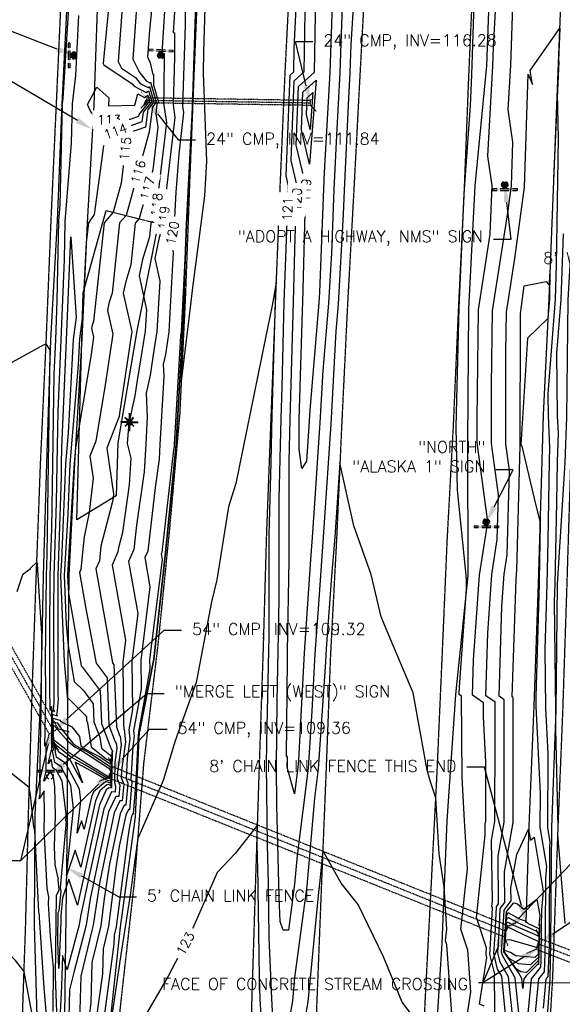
# Model space of a CAD drawing. Header units: feet. Extents: x 351431 to 355879, y 310968 to 329728.
# Tile 37 of 254: x 353333 to 353566, y 314891 to 315314. Entities that reach past the tile are written whole.
import ezdxf

# ---------------------------------------------------------------- set-up
doc = ezdxf.new("R2010")
doc.units = ezdxf.units.FT
doc.header["$MEASUREMENT"] = 0
doc.linetypes.add('D10', pattern=[0.15, 0.1, -0.05])
doc.linetypes.add('D25', pattern=[0.375, 0.25, -0.125])
for name, color, linetype in [('ELIF', 153, 'LINKFENCE'), ('ELIG', 41, 'Continuous'), ('ELIW', 2, 'Continuous'), ('ELTCH-EG2', 253, 'Continuous'), ('ELTCN-EG2', 251, 'Continuous'), ('ELTT', 3, 'Continuous'), ('ELUDC', 153, 'D10'), ('ELYSP', 1, 'D25'), ('ELYSS', 2, 'Continuous'), ('ESFLP', 4, 'Continuous'), ('ESFS', 153, 'Continuous'), ('ESMask', 155, 'Continuous'), ('ESUD-CMP', 13, 'D10'), ('ETFS', 6, 'Continuous'), ('ETIF', 4, 'Continuous'), ('ETIW', 14, 'Continuous'), ('ETTC', 252, 'Continuous'), ('ETUD', 4, 'Continuous')]:
    doc.layers.add(name, color=color, linetype=linetype)
doc.styles.add('ANNO-TOPO', font='simplex.shx')
doc.styles.add('L80', font='simplex', dxfattribs={"height": 4})
doc.styles.add('ROMANSM', font='romansm.shx')
doc.linetypes.add('LINKFENCE', pattern='A,0.25,-0.08,0.25,-0.08,["X",ROMANSM,S=0.08,R=0,X=-0.004,Y=-0.04],-0.12', length=0.78)

# ---------------------------------------------------------------- blocks, each defined once
blk = doc.blocks.new('ESILLITE')
at = {"layer": 'ESMask'}
h = blk.add_hatch(color=256, dxfattribs=at)
edge = h.paths.add_edge_path()
edge.add_arc((0, 0), 0.0225, 0, 360)
for p, q in [((-0.0159, 0.0159), (-0.0369, 0.0373)), ((0, 0.075), (0, 0.0225)), ((0.0159, 0.016), (0.0377, 0.0382)), ((-0.0225, 0), (-0.075, 0)), ((-0.016, -0.0159), (-0.0374, -0.0369)), ((0, -0.0225), (0, -0.075)), ((0.0159, -0.0159), (0.0373, -0.0369)), ((0.0225, 0), (0.0749, 0))]:
    blk.add_line(p, q)
for start, end in [(145.54526, 169.42532), (100.65502, 124.23499), (55.83594, 79.34498), (10.57822, 34.52567), (190.73539, 214.19261), (235.50303, 259.34498), (280.65502, 304.414), (325.72448, 349.26816)]:
    blk.add_arc((0, 0), 0.0225, start, end)
blk = doc.blocks.new('ESIPUBSIGN')
at = {"layer": 'ESMask'}
h = blk.add_hatch(color=256, dxfattribs=at)
edge = h.paths.add_edge_path()
edge.add_arc((0, 0), 0.03, 90, 450)
for p, q in [((-0.03, 0.1047), (-0.0447, 0.1047)), ((-0.0447, 0.1047), (-0.0447, 0.066)), ((-0.03, 0.1047), (-0.03, 0.066)), ((-0.0447, 0.0381), (-0.0447, -0.0393)), ((-0.03, 0.0381), (-0.03, -0.0393)), ((-0.0447, -0.0672), (-0.0447, -0.1059)), ((-0.03, -0.0672), (-0.03, -0.1059)), ((-0.03, -0.1059), (-0.0447, -0.1059))]:
    blk.add_line(p, q)
for start, end in [(144.23142, 216.35632), (17.97024, 107.04945), (253.53828, 340.78828)]:
    blk.add_arc((0, 0), 0.03, start, end)
blk.add_solid([(-0.0447, -0.1059), (-0.03, -0.1059), (-0.0447, 0.1047), (-0.03, 0.1047)], dxfattribs=at)

msp = doc.modelspace()

# ---------------------------------------------------------------- linework, layer by layer
at = {"layer": 'ELIF', "flags": 128}
for points in [[(353446.66, 316455.16), (353441.21, 316398.45), (353437.4, 316358.94), (353432.49, 316305.57), (353428.73, 316251.41), (353423.74, 316193.33), (353420.43, 316144.75), (353415.59, 316093.3), (353411.64, 316042.68), (353407.35, 315989.4), (353403.04, 315934.92), (353398.63, 315884.6), (353395.56, 315837.15), (353390.83, 315786.1), (353387.96, 315736.75), (353384.09, 315683.86), (353381.41, 315634.43), (353378.64, 315583.95), (353376.89, 315532.03), (353373.87, 315483.93), (353370.61, 315433.45), (353368.51, 315384.07), (353366.68, 315331.73), (353364.84, 315277.81), (353362.03, 315227.27), (353359.72, 315177.38), (353356.57, 315123.73), (353354.09, 315075.84), (353353.53, 315023.74), (353353.34, 314972.13), (353352.04, 314875.88), (353349.67, 314831.3), (353346.73, 314781.26), (353345.08, 314736.45)], [(353590.89, 315799.54), (353589.12, 315765.38), (353587.33, 315722.4), (353583.83, 315668.18), (353581.22, 315612.58), (353577.82, 315559.24), (353574.76, 315503.46), (353572.22, 315452.45), (353569.2, 315396.15), (353566.45, 315342.84), (353560.58, 315194.6), (353558.12, 315144.66), (353557.54, 315124.94), (353555.97, 315072.04), (353554.1, 315019.7), (353551.98, 314968.07), (353550.69, 314926.41)]]:
    msp.add_lwpolyline(points, dxfattribs=at)
at = {"layer": 'ELIG', "flags": 128}
msp.add_lwpolyline([(353411.2, 315409.84), (353410.73, 315383.24), (353409.24, 315327.69), (353407.28, 315276.68), (353404.76, 315226.79), (353402.97, 315180.41), (353400.26, 315131.89), (353395.67, 315085.38), (353390.73, 315039.68), (353384.53, 315008.44)], dxfattribs=at)
at = {"layer": 'ELIW'}
msp.add_line((353541.11, 314913.95), (353542.32, 314931.41), dxfattribs=at)
at = {"layer": 'ELIW', "flags": 128}
for points in [[(353346.8, 315001.38), (353346.81, 315019.24)], [(353372.58, 314999.98), (353372.25, 314984.71)], [(353556.53, 314925.86), (353556.13, 314908.41)]]:
    msp.add_lwpolyline(points, dxfattribs=at)
at = {"layer": 'ELTCH-EG2', "flags": 128}
for points, elevation in [([(353408.73, 315326.77), (353408.77, 315326.76), (353408.76, 315326.23), (353407.17, 315276.7), (353407.18, 315276.62), (353407.13, 315276.15), (353407.1, 315275.72), (353404.94, 315230.23), (353407.17, 315273.84), (353407.42, 315279.92), (353408.73, 315313.41), (353409.69, 315336.4), (353410.56, 315371.48), (353410.9, 315385.7), (353410.92, 315394.32), (353410.52, 315383.25), (353410.46, 315382.79), (353410.49, 315382.51), (353408.8, 315327.75), (353408.73, 315326.77)], 121), ([(353413.31, 315343.06), (353412.05, 315300.74), (353411.85, 315291.53), (353413.26, 315253.66), (353412.5, 315238.78), (353407.1, 315198.22), (353406.42, 315191.99), (353402.52, 315160.28), (353403.64, 315188.32), (353404.73, 315225.98), (353402.38, 315180.41), (353402.23, 315179.42), (353402.14, 315179.01), (353402.17, 315178.47), (353399.4, 315131.91), (353399.35, 315131.12), (353399.14, 315129.61), (353394.08, 315085.55), (353393.81, 315084.96), (353394.28, 315082.34), (353388.87, 315039.51), (353388.94, 315035.49), (353384.06, 315008.54), (353384.11, 315008.15), (353383.99, 315007.28), (353382.89, 314987.47), (353382.98, 314987.23), (353381.73, 314973.14), (353381.55, 314973.15), (353381.12, 314972.22), (353380, 314966.93), (353379.43, 314963.23), (353374.47, 314924.67), (353373.62, 314921.15), (353373.53, 314917.24), (353367.84, 314875.65)], 121), ([(353477.65, 315340.36), (353475.44, 315303.79), (353475.01, 315291.86), (353474.39, 315280.75), (353472.54, 315241.28), (353472.13, 315230.79), (353469.97, 315192.46), (353468.98, 315180.62), (353466.74, 315140.67), (353465.58, 315123.86), (353463.51, 315092.09), (353461.41, 315063.31), (353459.94, 315041.95), (353458.64, 315017.41), (353456.99, 314992.85), (353452.25, 314955.41), (353451.15, 314943), (353448.54, 314923.31), (353446.24, 314923.22), (353444.99, 314927.03), (353444.55, 314937.31), (353444.47, 314943.34), (353443.58, 314976.8), (353443.36, 314993.78), (353443.67, 315021.67), (353444.17, 315043.27), (353444.53, 315065.44), (353444.57, 315092.97), (353444.56, 315108.49), (353445.4, 315143.12), (353445.81, 315156.53), (353446.76, 315193.3), (353447.08, 315204.57), (353448.56, 315243.16), (353447.57, 315247.33), (353449.23, 315290.6), (353450.9, 315292.11), (353451.07, 315302.3), (353453.06, 315343)], 121), ([(353467.98, 315337.79), (353466.35, 315291.77), (353463.95, 315248.92), (353463.62, 315241.8), (353461.88, 315197.45), (353461.63, 315192.89), (353457.75, 315146.74), (353457.48, 315141.99), (353456.29, 315124.76), (353454.28, 315121.57), (353453.14, 315129.73), (353453.13, 315140.37), (353453.18, 315142.48), (353454.61, 315189.39), (353454.71, 315193.18), (353455.93, 315237.12), (353456.15, 315242.73), (353451.93, 315260.56), (353452.9, 315285.77), (353459.7, 315291.96), (353460.42, 315333.5)], 119), ([(353372.35, 315331.34), (353369.29, 315300.32), (353368.94, 315295.63), (353369.17, 315295.16), (353381.38, 315286.89), (353382.17, 315285.9), (353387.43, 315283.22), (353388.44, 315283.89), (353389.75, 315279.32), (353386.12, 315274.81), (353385.56, 315270.64), (353369.53, 315264.94), (353368.21, 315253.89), (353365.01, 315230.83), (353363.2, 315228.01), (353362.56, 315227.26), (353361.64, 315218.74), (353360.02, 315187.17), (353358.7, 315177.29), (353358.1, 315166.2), (353354.56, 315123.57), (353353.66, 315102.1), (353352.09, 315075.68), (353352.94, 315054.59), (353353.76, 315045.41), (353356.42, 315030.16), (353360.4, 315026.2), (353364.64, 315020.54), (353364.93, 315012.79), (353367.43, 315006.18), (353368.12, 315001.46), (353371.78, 314998.61), (353372.14, 314998.08), (353372.48, 314998.61), (353372.21, 314985.72), (353372.05, 314985.49), (353371.2, 314985.8), (353370.5, 314985.69), (353367.48, 314983.09), (353365.59, 314978.85), (353359.32, 314950.38), (353356.87, 314957.7), (353353.08, 314946.66), (353356.15, 314975.35), (353354.95, 314985.54), (353350.81, 314993.37), (353348.03, 314995.29), (353347.04, 315000.34), (353347.75, 315001.18), (353346.98, 315002.09), (353346.94, 315002.67), (353346.94, 315003.12), (353346.95, 315017.58), (353348.02, 315017.25), (353347.58, 315018.17), (353347.68, 315018.95), (353347.88, 315021.3), (353347.78, 315024.69), (353347.71, 315060.84), (353347.84, 315075.53), (353348.86, 315107.01), (353349.13, 315123.53), (353349.46, 315146.34), (353350.82, 315176.94), (353352.23, 315211.47), (353352.52, 315227.82), (353355.27, 315261.41), (353355.68, 315278.39), (353357.08, 315290.44), (353358.46, 315316.3)], 114), ([(353524.41, 314879.81), (353527.02, 314896.72), (353525.74, 314914.6), (353522.74, 314923.65), (353525.54, 314949.65), (353524.25, 314970.22), (353523.25, 314989.01), (353523.02, 315023.75), (353521.99, 315024.47), (353522.1, 315027.79), (353525.07, 315069.78), (353525.14, 315073.96), (353524.8, 315077.25), (353521.26, 315112.32), (353520.75, 315139.22), (353520.94, 315151.38), (353522.03, 315190.62), (353524.17, 315239.87), (353526.81, 315277.51), (353527.41, 315290.83), (353528.92, 315334.42)], 121), ([(353390.79, 315330.05), (353388.8, 315309.96), (353387.92, 315298.46), (353389.16, 315296.02), (353390.3, 315290.99), (353390.47, 315290.94), (353390.46, 315286.53), (353392.63, 315278.94), (353392.01, 315278.17), (353391.47, 315274.1), (353392.36, 315268.28), (353390.19, 315250.04), (353384.32, 315229.01), (353382.68, 315227.07), (353380.73, 315209.11), (353378.58, 315202.06), (353377.54, 315196.93), (353381.16, 315180.47), (353375.94, 315145.3), (353375.71, 315143.96), (353370.42, 315130.39), (353373.39, 315110.7), (353373.19, 315109.05), (353372.76, 315106.91), (353367.9, 315088.33), (353367.29, 315082.03), (353365.72, 315078.51), (353372.31, 315041.36), (353372.92, 315038.12), (353373.54, 315037.29), (353374.55, 315010.57), (353375.94, 315006.9), (353376.17, 315006.55), (353376.6, 315002.83), (353375.02, 314991.11), (353374.96, 314988.33), (353375.99, 314985.59), (353375.55, 314980.68), (353374.26, 314980.74), (353371.19, 314974.15), (353363.29, 314936.68), (353361.55, 314925.45), (353356.34, 314905.65), (353354.41, 314897.67), (353354.12, 314885.83)], 117), ([(353396, 315329.51), (353394.12, 315300.14), (353395.05, 315299.9), (353394.99, 315284.25), (353394.81, 315278.61), (353396.06, 315270.37), (353391.79, 315234.38), (353389.91, 315227.63), (353389.38, 315227), (353388.76, 315221.24), (353385.78, 315211.49), (353384.35, 315204.4), (353387.55, 315189.83), (353387, 315180.67), (353383.34, 315158.52), (353382.49, 315152.9), (353380.03, 315141.78), (353379.85, 315141.25), (353379.21, 315132.41), (353380.73, 315126.09), (353380.11, 315114.64), (353377.14, 315094.07), (353375.43, 315087.51), (353375.26, 315085.77), (353372.75, 315080.12), (353378.46, 315047.87), (353377.27, 315038.45), (353377.69, 315011.67), (353377.76, 315009.84), (353377.84, 315009.63), (353377.85, 315009.61), (353378.48, 315004.16), (353376.81, 314991.83), (353376.65, 314988.89), (353377.74, 314986), (353377.1, 314978.79), (353376.08, 314978.84), (353373.67, 314973.67), (353367.47, 314944.24), (353364.55, 314925.42), (353363.95, 314923.11), (353359.21, 314903.54), (353358.63, 314879.18)], 118), ([(353400.26, 315328.93), (353398.99, 315309.01), (353399.62, 315308.85), (353399.58, 315298.24), (353398.93, 315277.97), (353399.77, 315272.45), (353395.59, 315237.23), (353394.79, 315226.85), (353392.98, 315220.92), (353391.16, 315211.87), (353393.29, 315202.16), (353392, 315180.5), (353390.82, 315173.34), (353389.07, 315161.74), (353387.36, 315153.99), (353387.87, 315143.83), (353387.17, 315132.09), (353386.52, 315120.14), (353383.22, 315097.22), (353382.03, 315086.8), (353379.77, 315081.73), (353383.73, 315059.36), (353381.14, 315038.81), (353381.46, 315018.01), (353379.9, 315009.39), (353380.36, 315005.49), (353379.21, 314996.98), (353378.73, 314988.42), (353379.48, 314986.41), (353378.64, 314976.91), (353377.91, 314976.95), (353376.15, 314973.19), (353371.65, 314951.8), (353369.33, 314936.86), (353367.83, 314925.19), (353364.02, 314909.41), (353363.59, 314891.87), (353361.47, 314876.32)], 119), ([(353537.7, 314856.75), (353537.22, 314902.95), (353537.09, 314903), (353537.3, 314904.37), (353535.2, 314913), (353535.48, 314917.31), (353536.27, 314932.89), (353536.03, 314933.6), (353536.24, 314935.55), (353535.92, 314961.92), (353537.32, 314969.92), (353537.41, 315007.98), (353537.42, 315021.17), (353533.4, 315024), (353534.26, 315050.84), (353536.04, 315076.04), (353538.35, 315091.1), (353538.87, 315110.37), (353535.9, 315132.45), (353535.92, 315157.24), (353536.27, 315189.32), (353543.07, 315232.45), (353544.49, 315243.07), (353545.1, 315261.87), (353543.08, 315275.93), (353544.14, 315294.94), (353545.12, 315324.78)], 119), ([(353383.43, 315321.69), (353381.59, 315297.52), (353384.19, 315292.39), (353384.24, 315292.18), (353387.44, 315288.19), (353388.93, 315287.43), (353389.22, 315287.62), (353391.67, 315279.07), (353390.05, 315277.05), (353388.62, 315266.35), (353388.65, 315266.19), (353388.59, 315265.7), (353378.73, 315230.39), (353375.97, 315227.13), (353372.7, 315196.99), (353371.37, 315192.63), (353370.73, 315189.46), (353372.97, 315179.29), (353369.74, 315157.56), (353365.69, 315133.36), (353363.17, 315126.9), (353364.58, 315117.52), (353362.8, 315102.75), (353360.68, 315092.31), (353360.02, 315085.56), (353359.32, 315078.3), (353358.7, 315076.9), (353361.31, 315062.17), (353365.92, 315037.92), (353370.58, 315031.71), (353371.35, 315011.31), (353374.04, 315004.18), (353374.5, 315003.49), (353374.73, 315001.51), (353373.88, 314995.24), (353373.69, 314986.64), (353374.24, 314985.18), (353374.01, 314982.56), (353372.44, 314982.64), (353370.85, 314979.22), (353369.15, 314975.41), (353362.79, 314946.55), (353359.11, 314929.12), (353358.55, 314925.49), (353353.47, 314906.21), (353351.44, 314912.34), (353350.91, 314899.13), (353350.1, 314882.41)], 116), ([(353541.32, 315076.2), (353542.58, 315084.47), (353543.56, 315120.98), (353542.07, 315132.06), (353542.1, 315171.61), (353542.29, 315188.8), (353545.94, 315211.9), (353550.01, 315242.47), (353551.59, 315291.03), (353553.44, 315286.59), (353552.52, 315292.72), (353565.19, 315310.9), (353564.17, 315282.99), (353564.52, 315263.64), (353563.74, 315209.2), (353563.24, 315194.44), (353560.08, 315153.71), (353560.18, 315144.47), (353560.82, 315130.64), (353560.61, 315124.73), (353560.07, 315090.51), (353559.7, 315071.96), (353558.86, 315044.01), (353559.12, 315018.67), (353560.08, 314999.22), (353559.92, 314967.42), (353560.98, 314961.07), (353560.81, 314959.19), (353560.74, 314919.15), (353560.7, 314916.79), (353560.16, 314903.35), (353559.29, 314902.23), (353558.05, 314889.67)], 118), ([(353460.47, 315288.57), (353457.59, 315252.46), (353454.11, 315267.18), (353454.73, 315283.35), (353460.47, 315288.57)], 118), ([(353366.15, 315285.43), (353371.36, 315280.88), (353371.24, 315277.43), (353382.54, 315277.79), (353383.75, 315282.61), (353386.67, 315281.11), (353388.05, 315282.02), (353388.79, 315279.45), (353384.15, 315273.69), (353384.05, 315272.93), (353379.95, 315271.47), (353366.5, 315271.53), (353363.49, 315275.14), (353362.1, 315278.07), (353366.15, 315285.43)], 113), ([(353387.66, 315280.16), (353387.83, 315279.58), (353386.51, 315277.94), (353387.22, 315279.86), (353387.66, 315280.16)], 112), ([(353459.1, 315283.24), (353457.83, 315267.3), (353456.29, 315273.8), (353456.56, 315280.93), (353459.1, 315283.24)], 117), ([(353353.15, 315176.93), (353354.96, 315221.15), (353357.31, 315186.71), (353356.02, 315177.06), (353353.85, 315137), (353352.72, 315123.43), (353351, 315082.26), (353350.6, 315075.55), (353352.08, 315038.76), (353353.43, 315023.75), (353353.39, 315023.38), (353354.76, 315022.1), (353360.89, 315015.99), (353361.67, 315014.95), (353361.73, 315013.53), (353362.19, 315012.31), (353363.68, 315001.98), (353370.37, 314996.78), (353371.12, 314996.38), (353371.69, 314996.02), (353371.72, 314995.98), (353372.37, 314997), (353372.16, 314986.88), (353371.83, 314986.41), (353369.99, 314987.07), (353369.89, 314987.06), (353364.74, 314982.63), (353363.82, 314980.57), (353360.76, 314966.72), (353359.57, 314970.28), (353357.73, 314964.91), (353359.22, 314978.86), (353358.64, 314983.83), (353352.79, 314994.89), (353348.86, 314997.61), (353348.29, 315000.5), (353348.69, 315000.98), (353347.16, 315002.8), (353347.08, 315003.96), (353347.08, 315004.87), (353347.08, 315015.99), (353349.19, 315015.34), (353348.98, 315015.79), (353349.18, 315017.48), (353349.63, 315022.63), (353349.58, 315024.27), (353349.49, 315071.79), (353349.53, 315075.51), (353350.91, 315118.16), (353350.99, 315123.42), (353351.1, 315130.68), (353353.15, 315176.93)], 113), ([(353566.63, 315222.48), (353565.67, 315194.3), (353563.88, 315171.23), (353564.17, 315144.1), (353564.5, 315137.03), (353564.06, 315124.5), (353563.79, 315107.2), (353563.08, 315071.89), (353562.85, 315064.42), (353563.34, 315017.81), (353563.41, 315016.43), (353563.37, 315009.74), (353564.35, 314967.49), (353564.36, 314966.85), (353564.29, 314964.42), (353567.44, 314926.18)], 119), ([(353546.59, 315076.36), (353546.82, 315077.84), (353548.26, 315131.59), (353548.25, 315131.67), (353548.29, 315185.98), (353548.32, 315188.27), (353548.8, 315191.35), (353549.98, 315200.19), (353559.32, 315202.04), (353560.79, 315200.22), (353560.99, 315205.17), (353560.86, 315195.92), (353560.82, 315194.58), (353560.15, 315186.03), (353551.39, 315177.66), (353548.43, 315131.85), (353548.85, 315131.26), (353554.27, 315108.71), (353556.75, 315098.24), (353556.36, 315073.82), (353556.33, 315072.03), (353554.87, 315023.6), (353554.91, 315019.54), (353556.75, 314982.01), (353556.67, 314967.56), (353559.52, 314950.57), (353559.06, 314945.56), (353559.02, 314921.9), (353558.86, 314913.42), (353558.54, 314905.38), (353556.12, 314902.28), (353552.68, 314867.36)], 117), ([(353442.34, 314877.33), (353441.41, 314893.94), (353440.29, 314920.14), (353439.99, 314943.4), (353439.56, 314959.87), (353439.11, 314994.19), (353439.22, 315003.96), (353440.12, 315043.57), (353440.21, 315048.68), (353440.26, 315087.36), (353440.26, 315089.89), (353440.29, 315093.18), (353441.07, 315124.41), (353441.62, 315144.79), (353442.97, 315193.38), (353443.06, 315195.81), (353443.23, 315201.71), (353442.11, 315194.9), (353441.58, 315191.63), (353438.51, 315177.03), (353425.92, 315115.13), (353422.73, 315105.1), (353417.7, 315073.78), (353415.52, 315064.39), (353408.86, 315029.73), (353399.89, 315004.55), (353394.74, 314987.62), (353383.72, 314962.69), (353382.46, 314953.48), (353380.7, 314939.31), (353376.52, 314912.76), (353371.24, 314876.87)], 122), ([(353349.33, 314876.67), (353348.34, 314903.32), (353348.78, 314938.11), (353349.92, 314940.57), (353349.93, 314940.74), (353349.54, 314944.82), (353349.61, 314945.6), (353349.53, 314945.57), (353348.31, 314951.49), (353347.93, 314959.24), (353348.33, 314972.43), (353348.07, 314984.8), (353347.58, 314988.97), (353346.86, 314990.33), (353346.38, 314990.66), (353346.17, 314991.76), (353343.3, 314987.27), (353344.3, 314991.56), (353344.37, 315003.69), (353343.82, 315002.29), (353344.25, 315023.08), (353344.17, 315025.53), (353344.15, 315038.94), (353344.47, 315075.57), (353344.77, 315084.72), (353345.41, 315123.77), (353346.1, 315172.17), (353345.91, 315172.75), (353344.35, 315175.15), (353341.72, 315173.9), (353320.2, 315161.98)], 116), ([(353519.49, 314877.39), (353516.67, 314916.93), (353516.09, 314918.67), (353516.63, 314923.67), (353515.49, 314941.87), (353513.36, 314956.09), (353511.94, 314980.13), (353509.7, 314987.06), (353508.19, 314991.94), (353502.14, 315025.29), (353492.48, 315048.26), (353488.38, 315057.89), (353484.06, 315076.08), (353476.7, 315096.93), (353470.69, 315124.06), (353468.44, 315092.18), (353467.05, 315075.3), (353464.78, 315044.14), (353464.6, 315041.51), (353464.44, 315038.5), (353461.36, 314992.59), (353459.76, 314979.94), (353456.43, 314942.2), (353451.21, 314902.9), (353450.23, 314892.9), (353449.38, 314888.07)], 122), ([(353347.31, 314888.28), (353347.55, 314907.03), (353346.3, 314920.83), (353345.39, 314934.54), (353345.57, 314937.45), (353344.77, 314941.34), (353343.53, 314966.44), (353343.72, 314972.71), (353343.5, 314983.15), (353341.33, 314979.75), (353341.81, 314981.79), (353341.84, 314987.55), (353341.58, 314986.88), (353342.38, 315025.57), (353342.37, 315025.95), (353342.37, 315027.99), (353342.57, 315050.8), (353340.92, 315075.62), (353340.61, 315080.7), (353340.36, 315081.36), (353337.43, 315078.64), (353337.45, 315078.48), (353337.46, 315078.33), (353334.25, 315075.93), (353331.69, 315068.67)], 117), ([(353542.1, 314885.6), (353540.25, 314903.52), (353538.51, 314906.55), (353536.87, 314913.27), (353537.4, 314921.26), (353538, 314933.23), (353538.93, 314934.51), (353538.68, 314955.1), (353541.25, 314969.71), (353541.3, 314992.35), (353541.32, 315022.2), (353539.11, 315023.76), (353540.34, 315062.37), (353541.32, 315076.2)], 118), ([(353547, 314865.91), (353543.15, 314903.16), (353539.53, 314909.47), (353538.54, 314913.54), (353539.31, 314925.2), (353539.67, 314932.52), (353541.6, 314935.17), (353541.44, 314948.27), (353545.17, 314969.5), (353545.19, 314976.73), (353545.22, 315023.23), (353544.81, 315023.52), (353546.42, 315073.9), (353546.59, 315076.36)], 117), ([(353372.26, 314995.39), (353372.11, 314988.05), (353371.6, 314987.32), (353370.16, 314987.84), (353365.92, 314990.44), (353356.87, 314995.41), (353359.99, 314986.52), (353354.76, 314996.4), (353349.68, 314999.92), (353349.54, 315000.66), (353349.64, 315000.78), (353347.34, 315003.51), (353347.22, 315005.25), (353347.22, 315006.62), (353347.22, 315014.39), (353350.18, 315013.48), (353350.63, 315012.87), (353355.44, 315010.63), (353358.68, 315006.45), (353359.25, 315002.51), (353361.15, 315001.03), (353367.1, 314997.85), (353371.59, 314994.96), (353371.79, 314994.65), (353372.26, 314995.39)], 112), ([(353352.61, 315007.76), (353355.87, 315003.54), (353357.26, 315002.43), (353363.08, 314999.32), (353371.48, 314993.91), (353371.86, 314993.32), (353372.15, 314993.78), (353372.06, 314989.22), (353371.37, 314988.23), (353370.6, 314988.51), (353361.3, 314994.22), (353355.15, 314997.6), (353351.8, 315000.15), (353350.83, 315001.01), (353349.12, 315002.32), (353347.52, 315004.22), (353347.36, 315006.55), (353347.35, 315008.37), (353347.36, 315012.8), (353349.04, 315012.28), (353351.01, 315009.57), (353352.61, 315007.76)], 111), ([(353345.44, 314876.51), (353343.45, 314898.45), (353341.46, 314928.7), (353341.52, 314929.77), (353341.23, 314931.19), (353339.5, 314966.15), (353339.11, 314967.64), (353338.51, 314972.92), (353337.63, 314981.5), (353337.13, 314984.56), (353329.45, 314990.56)], 118), ([(353438.06, 314864.49), (353436.43, 314893.79), (353436.04, 314902.98), (353435.55, 314940.84), (353435.54, 314941.59), (353435.5, 314943.43), (353435.15, 314960.26), (353435.12, 314968.2), (353425.61, 314956.26), (353417.87, 314947.99), (353406.47, 314921.76), (353396.77, 314903.47), (353386.57, 314885.76)], 123), ([(353546.71, 314955.71), (353551.72, 314966.62), (353552.58, 314961.98), (353554.18, 314963.23), (353558.06, 314940.08), (353557.31, 314931.93), (353557.3, 314924.64), (353557.03, 314910.06), (353556.93, 314907.41), (353552.96, 314902.34), (353549.61, 314868.34), (353546.05, 314902.8), (353540.56, 314912.38), (353540.21, 314913.81), (353541.22, 314929.14), (353541.35, 314931.81), (353544.27, 314935.82), (353544.2, 314941.45), (353546.71, 314955.71)], 116), ([(353503.03, 314884.96), (353497.42, 314892.25), (353489.38, 314911.83), (353478.51, 314934.3), (353471.17, 314943.48), (353463.32, 314957.55), (353461.87, 314943.15), (353461.8, 314942.42), (353461.72, 314941.4), (353461.66, 314941.02), (353456.92, 314892.52), (353452.77, 314869.15)], 123), ([(353541.29, 314914.4), (353541.42, 314916.47), (353542.28, 314928.99), (353542.37, 314929.3), (353542.83, 314930.81), (353548.2, 314927.97), (353550.3, 314927.28), (353551.62, 314926.16), (353555.98, 314924.09), (353556.37, 314923.55), (353556.32, 314921.62), (353556.07, 314910.37), (353555.61, 314909.86), (353550.9, 314905.12), (353548.46, 314905.36), (353546.64, 314906.44), (353541.35, 314913.95), (353541.29, 314914.4)], 114), ([(353541.41, 314914.7), (353541.62, 314918.2), (353542.25, 314927.29), (353542.41, 314927.81), (353542.71, 314928.82), (353548.18, 314925.93), (353552.43, 314924.12), (353556.02, 314922.41), (353556.27, 314922.06), (353556.19, 314918.89), (353556.03, 314911.66), (353555.73, 314911.33), (353552.71, 314908.29), (353547.42, 314908.81), (353543.49, 314911.15), (353541.51, 314913.95), (353541.41, 314914.7)], 113), ([(353541.53, 314915.01), (353541.83, 314919.92), (353542.22, 314925.59), (353542.44, 314926.33), (353542.6, 314926.83), (353545.32, 314925.39), (353554.4, 314921.52), (353556.05, 314920.74), (353556.17, 314920.57), (353556.06, 314916.16), (353555.98, 314912.95), (353555.85, 314912.81), (353554.51, 314911.46), (353546.38, 314912.26), (353544, 314913.67), (353541.61, 314914.46), (353541.53, 314915.01)], 112), ([(353553.4, 314916.37), (353543.71, 314919.08), (353541.97, 314918.99), (353541.83, 314918.21), (353542.04, 314921.65), (353542.2, 314923.89), (353542.48, 314924.83), (353542.48, 314924.8), (353552.42, 314920.15), (353556.01, 314918.54), (353555.93, 314915.59), (353553.4, 314916.37)], 111), ([(353340.32, 314876.5), (353336.23, 314898.53), (353334.87, 314905.5), (353331.16, 314910.25), (353323.26, 314918), (353311.49, 314900.05), (353307.07, 314898.35), (353302.33, 314903), (353300.09, 314892.37), (353299.12, 314890.95)], 119)]:
    msp.add_lwpolyline(points, dxfattribs=dict(at, elevation=elevation))
at = {"layer": 'ELTCN-EG2', "flags": 128}
for points, elevation in [([(353532.66, 314890.62), (353530.75, 314891.41), (353533.84, 314911.45), (353533.53, 314912.73), (353533.57, 314913.37), (353533.69, 314915.68), (353529.38, 314928.63), (353533.21, 314964.17), (353533.15, 314968.74), (353533.4, 314970.13), (353533.46, 314995.39), (353532.42, 315014.96), (353532.38, 315020.94), (353527.7, 315024.24), (353528.18, 315039.32), (353530.77, 315075.87), (353534.12, 315097.74), (353534.17, 315099.75), (353529.72, 315132.85), (353529.73, 315142.87), (353530.24, 315189.85), (353535.36, 315222.26), (353536.13, 315243.24), (353534.31, 315255.9), (353536.46, 315294.71), (353536.72, 315302.65), (353539.38, 315349.33)], 120), ([(353377.46, 315325.45), (353375.27, 315296.57), (353376.72, 315293.7), (353382.73, 315289.63), (353384.81, 315287.05), (353388.18, 315285.32), (353388.83, 315285.75), (353390.71, 315279.2), (353388.08, 315275.93), (353387.07, 315268.36), (353379.17, 315265.55), (353376.63, 315244.26), (353373.14, 315231.77), (353369.27, 315227.2), (353364.68, 315184.86), (353364.17, 315183.2), (353363.92, 315181.99), (353364.78, 315178.11), (353363.55, 315169.82), (353356.97, 315130.56), (353356.4, 315123.71), (353356.33, 315121.94), (353353.58, 315075.8), (353353.79, 315070.41), (353354, 315068.07), (353359.44, 315036.87), (353359.91, 315036.41), (353367.61, 315026.12), (353368.14, 315012.05), (353372.15, 315001.45), (353372.82, 315000.43), (353372.85, 315000.18), (353372.74, 314999.38), (353372.43, 314984.95), (353372.49, 314984.77), (353372.46, 314984.45), (353372.03, 314984.47), (353371.12, 314984.32), (353370.23, 314983.55), (353367.37, 314977.13), (353357.88, 314934.05), (353354.18, 314945.13), (353351.43, 314937.14), (353350.62, 314929.39), (353350.69, 314926.77), (353350.29, 314916.86), (353349.8, 314906.78), (353349.37, 314918.36), (353349.53, 314930.82), (353349.94, 314931.7), (353350.75, 314939.93), (353350.6, 314941.47), (353353.05, 314970.01), (353352.88, 314969.94), (353352.94, 314972.16), (353352.92, 314973.15), (353351.27, 314987.26), (353348.84, 314991.85), (353347.21, 314992.98), (353346.48, 314996.69), (353345.27, 314994.8), (353346.79, 315001.34), (353346.8, 315003.12), (353346.81, 315019.18), (353346.85, 315019.17), (353346.73, 315019.41), (353346.06, 315017.7), (353346.12, 315020.58), (353345.98, 315025.11), (353345.93, 315049.89), (353346.15, 315075.55), (353346.81, 315095.87), (353347.27, 315123.65), (353347.82, 315161.99), (353348.48, 315176.94), (353349.17, 315193.81), (353349.79, 315228.02), (353350.34, 315234.74), (353351.38, 315278.34), (353351.65, 315280.64), (353354.36, 315324.56)], 115), ([(353471.71, 315320.79), (353470.68, 315291.81), (353469.17, 315264.84), (353468.08, 315241.54), (353467.01, 315214.12), (353465.8, 315192.68), (353463.36, 315163.68), (353462.11, 315141.33), (353459.41, 315102.39), (353458.73, 315091.95), (353458.04, 315082.48), (353455.29, 315042.38), (353452.84, 314996.32), (353452.63, 314993.12), (353451.2, 314981.85), (353448.05, 314993.36), (353448.14, 314997.84), (353447.66, 314997.88), (353448.13, 315039.37), (353448.21, 315042.97), (353448.85, 315082.2), (353448.87, 315092.73), (353448.84, 315124.43), (353449.29, 315142.8), (353450.21, 315172.96), (353450.74, 315193.24), (353451.51, 315220.85), (353452.35, 315242.94), (353449.75, 315253.94), (353451.06, 315288.18), (353455.3, 315292.03), (353455.75, 315317.9)], 120), ([(353404.19, 315317.8), (353404.17, 315312.24), (353403.05, 315277.34), (353403.48, 315274.54), (353401.36, 315256.69), (353400.11, 315240.36), (353399.46, 315226.73), (353397.97, 315219.34), (353399.03, 315214.48), (353397.95, 315196.34), (353397.13, 315180.42), (353395.65, 315170.58), (353394.75, 315166.5), (353395.02, 315161.15), (353393.28, 315132), (353392.94, 315125.63), (353391.18, 315113.41), (353388.05, 315086.18), (353386.79, 315083.35), (353389.01, 315070.85), (353385.01, 315039.16), (353385.2, 315026.75), (353381.98, 315008.97), (353382.23, 315006.82), (353381.6, 315002.13), (353380.81, 314987.95), (353381.23, 314986.82), (353380.19, 314975.03), (353379.73, 314975.05), (353378.64, 314972.7), (353375.82, 314959.36), (353374.38, 314950.04), (353371.15, 314924.93), (353368.82, 314915.28), (353368.56, 314904.55), (353364.65, 314875.98)], 120), ([(353352.64, 315005.61), (353353.19, 315004.9), (353356.9, 315001.95), (353359.07, 315000.79), (353371.38, 314992.86), (353371.93, 314991.99), (353372.05, 314992.17), (353372.01, 314990.39), (353371.14, 314989.14), (353371.04, 314989.18), (353356.68, 314998), (353355.32, 314998.74), (353354.58, 314999.31), (353352.15, 315001.45), (353347.85, 315004.75), (353347.7, 315004.94), (353347.5, 315007.84), (353347.49, 315010.13), (353347.49, 315011.21), (353347.9, 315011.08), (353348.38, 315010.42), (353352.64, 315005.61)], 110), ([(353541.17, 314914.09), (353541.21, 314914.75), (353542.3, 314930.69), (353542.33, 314930.78), (353542.51, 314931.38), (353545.42, 314935.06), (353547.07, 314934.52), (353549.8, 314932.21), (353555.42, 314936.58), (353556.6, 314929.58), (353556.21, 314925.4), (353556.47, 314925.04), (353556.46, 314924.35), (353556.11, 314909.07), (353555.9, 314908.84), (353550.8, 314903.68), (353549.79, 314902.39), (353549.38, 314898.24), (353548.95, 314902.45), (353547.44, 314905.08), (353541.19, 314913.95), (353541.17, 314914.09)], 115)]:
    msp.add_lwpolyline(points, dxfattribs=dict(at, elevation=elevation))
at = {"layer": 'ELTT', "flags": 128}
msp.add_lwpolyline([(353564.79, 315296.7), (353562.51, 315246.15)], dxfattribs=at)
msp.add_lwpolyline([(353360.33, 315197.14), (353370.21, 315232.49), (353392.55, 315226.97), (353383.34, 315180.79), (353375.2, 315132.69), (353374.5, 315109.84), (353357.6, 315099.59)], close=True, dxfattribs=at)
at = {"layer": 'ELUDC', "flags": 128}
for points in [[(353387.65, 315279.87), (353457.99, 315278.78)], [(353290.87, 315108.8), (353347.59, 315008.72)], [(353596.11, 314901.89), (353555.9, 314917.36)]]:
    msp.add_lwpolyline(points, dxfattribs=at)
at = {"layer": 'ELUDC'}
msp.add_lwpolyline([(353542.18, 314922.78), (353371.97, 314991.14)], dxfattribs=at)
at = {"layer": 'ELYSP', "flags": 128}
for points in [[(353619.9, 316705.7), (353619.79, 316705.96), (353623.36, 316735.42), (353625.85, 316758.09), (353628.07, 316785.67), (353631.87, 316835.67), (353635.72, 316885.76), (353639.16, 316934.88), (353642.77, 316985.29), (353644.44, 317011.54), (353647.74, 317061.75), (353650.79, 317112.21), (353653.92, 317162.31), (353656.91, 317212.21), (353657.54, 317216.3), (353661.86, 317214.85), (353663.44, 317198.29), (353663.22, 317161.11), (353663.07, 317111.13), (353663.89, 317060.55), (353665.44, 317009.69), (353666.7, 316982.9), (353667.95, 316970.02), (353672.23, 316924.21), (353676.78, 316878.76), (353682.45, 316832.54), (353689.36, 316786.27), (353696.84, 316740.52), (353704.85, 316693.28), (353712.6, 316646.85), (353719.99, 316600.43), (353727.35, 316554.32), (353734.66, 316507.24), (353740.43, 316458.59), (353741.38, 316412.99), (353738.38, 316372.8), (353729.59, 316318.7), (353715.41, 316264.28), (353701.1, 316214.78), (353687.04, 316165.84), (353672.98, 316116.98), (353658.83, 316068.52), (353645.45, 316020.74), (353632.46, 315972.03), (353621.57, 315922.48), (353613.23, 315873.44), (353609.91, 315844.87), (353607.88, 315825.34), (353603.3, 315765.02), (353600.59, 315721.09), (353596.9, 315664.84), (353593.46, 315611.07), (353590.58, 315559.18), (353587.56, 315502.28), (353584.91, 315451.88), (353581.79, 315395.83), (353579.25, 315341.93), (353577.1, 315296.87), (353574.89, 315246.34), (353572.61, 315193.94), (353570.71, 315143.51), (353569.87, 315124.35), (353568.24, 315071.79), (353566.45, 315017.55), (353564.4, 314967.49), (353562.07, 314902.34), (353559.23, 314854.4), (353555.12, 314797.47), (353553.32, 314747.43), (353551.08, 314695.53), (353549.02, 314645.86), (353546.64, 314587.42), (353544.89, 314535.53), (353542.79, 314485.09), (353540.36, 314423.28), (353542.33, 314373.51), (353550.33, 314288.98), (353558.25, 314234.38), (353582.83, 314134.34), (353599.32, 314079.92), (353617.29, 314025.39), (353634.06, 313976.91), (353650.84, 313927.18), (353667.44, 313868.73), (353672.67, 313840.43)], [(353326.82, 314541.64), (353327.67, 314589.18), (353328.59, 314637.38), (353329.67, 314686.66), (353330.45, 314733.13), (353331.44, 314782.3), (353332.78, 314832.24), (353333.9, 314877.48), (353335.56, 314925.36), (353336.78, 314972.86), (353338.36, 315025.53), (353340.14, 315075.64), (353341.98, 315124.35), (353344.43, 315176.91), (353346.5, 315227.95), (353348.8, 315278.39), (353351.26, 315332.22), (353353.73, 315384.31), (353356.18, 315434.82), (353358.75, 315484.35), (353361.61, 315532.63), (353364.72, 315584.6), (353367.85, 315634.54), (353371.39, 315686.17), (353374.73, 315737.41), (353381.91, 315837.51), (353385.53, 315886.11), (353389.61, 315938.06), (353393.67, 315990), (353398.23, 316043.26), (353402.39, 316094.4), (353406.62, 316148.16), (353410.78, 316200.98), (353415.03, 316253.88), (353419.16, 316305.1), (353423.47, 316359.01), (353427.47, 316407.78), (353431.26, 316456.03), (353434.75, 316503), (353437.71, 316550.55), (353441.32, 316589.73), (353444.68, 316628.8), (353449.45, 316681.16), (353453.89, 316731.87), (353460.66, 316781.54), (353467.08, 316829.74), (353475.28, 316878.08), (353487.96, 316928.01), (353500.53, 316977.16), (353505.41, 316996.76), (353518.91, 317045.55), (353530.58, 317095.06), (353536.96, 317128.45), (353538.2, 317132.8), (353539.65, 317135.26), (353541.18, 317135.34), (353542.61, 317133.86), (353540.45, 317094.32), (353537.03, 317044.48), (353533.11, 316994.14), (353529.48, 316944.3), (353525.41, 316894.11), (353521.22, 316844.59), (353517.42, 316795.43), (353514.02, 316745.06), (353512.26, 316722.33), (353512.2, 316714.72)], [(353487.77, 316416.86), (353487.58, 316415.17), (353485.2, 316395.98), (353481.24, 316345.69), (353477.3, 316296), (353472.3, 316246.77), (353468.39, 316196.37), (353464.89, 316146.92), (353460.96, 316097.2), (353457.01, 316045.29), (353453.1, 315995.53), (353449.13, 315945.57), (353445.18, 315895.6), (353441.39, 315845.6), (353437.65, 315795.71), (353434.66, 315745.03), (353431.23, 315695.03), (353428.28, 315645.38), (353425.57, 315595.37), (353422.2, 315545.07), (353419.66, 315495.5), (353417.16, 315444.98), (353415.51, 315413.49), (353411.56, 315395.53), (353410.17, 315345.61), (353408.09, 315295.55), (353406.07, 315245.51), (353404.18, 315194.67), (353401.78, 315145), (353397.39, 315095.67), (353392.38, 315045.84), (353386.26, 314994.98), (353382.33, 314944.87), (353376.72, 314895.08), (353371.43, 314844.83), (353366.76, 314794.61), (353361.55, 314744.83), (353356.14, 314694.55), (353350.68, 314644.51), (353344.94, 314594.37), (353339.09, 314544.42), (353335.9, 314517.91), (353334.06, 314515.7), (353331.53, 314515.57), (353328.62, 314517.12), (353328.42, 314520.83), (353328.42, 314529.72), (353326.73, 314540.98)], [(353524.49, 316413.88), (353524.61, 316413.04), (353522.51, 316393.32), (353518.81, 316343.26), (353514.85, 316293.25), (353510.71, 316243.6), (353506.72, 316192.9), (353502.74, 316143.78), (353498.5, 316090.73), (353494.8, 316042.24), (353490.55, 315991.28), (353486.77, 315942.68), (353483, 315891.97), (353479.43, 315842.82), (353475.75, 315792.64), (353472.07, 315743.06), (353468.72, 315692.15), (353465.5, 315643.39), (353462.66, 315592.75), (353460.03, 315543.38), (353457.24, 315491.85), (353454.65, 315443.38), (353452.14, 315392.66), (353449.65, 315343.36), (353447.03, 315292.28), (353444.9, 315243.34), (353442.9, 315193.38), (353439.06, 315093.1), (353437.64, 315043.64), (353435.96, 314994.29), (353434.32, 314943.18), (353432.77, 314893.66), (353431.23, 314843.25), (353429.61, 314793.81), (353428.53, 314743.36), (353427.94, 314692.11), (353427.25, 314642.92), (353427.03, 314593.37), (353426.96, 314543.18), (353426.97, 314493.16), (353426.98, 314443.13), (353427.08, 314392.26), (353427.22, 314343.16), (353427.19, 314291.98), (353427.39, 314242.82), (353427.55, 314191.99), (353427.79, 314142.72), (353428.09, 314091.63), (353428.36, 314043.08), (353428.66, 313992.69), (353429.26, 313953.97), (353430.76, 313949.54), (353431.79, 313934.36), (353433.74, 313912.65), (353434.98, 313907.83), (353440.97, 313904.25), (353444.53, 313904.64)], [(353559.19, 316411.12), (353559.2, 316410.37), (353557.52, 316390.15), (353553.28, 316339.75), (353549.22, 316290.55), (353545.11, 316240.56), (353540.93, 316190.85), (353536.8, 316141.36), (353532.78, 316090.65), (353528.76, 316039.45), (353525.11, 315989.76), (353521.45, 315940.03), (353518.02, 315890.06), (353514.41, 315839.22), (353511, 315790.58), (353507.68, 315739.83), (353504.55, 315690.81), (353501.28, 315639.99), (353498.09, 315591.2), (353494.97, 315541), (353491.51, 315491.33), (353487.99, 315440.1), (353485.05, 315391.63), (353481.95, 315339.85), (353479.33, 315291.85), (353476.64, 315240.98), (353473.94, 315192.16), (353471.41, 315140.03), (353469.27, 315092.1), (353466.6, 315041.32), (353464.73, 314992.36), (353462.66, 314941.39), (353460.73, 314892.35), (353458.85, 314842.53), (353457.12, 314792.74), (353455.57, 314742.25), (353454.06, 314692.78), (353452.47, 314642.26), (353450.98, 314592.97), (353449.49, 314542.55), (353448.15, 314492.82), (353446.58, 314442.74), (353445.32, 314392.52), (353444.92, 314342.76), (353444.36, 314292.98), (353444.37, 314242.79), (353444.55, 314192.68), (353444.64, 314143.35), (353444.83, 314092.79), (353444.74, 314041.78), (353445.12, 313992.71), (353445.21, 313954.09), (353444.53, 313904.64)], [(353501.59, 314671.52), (353502.18, 314691.77), (353503.39, 314741.65), (353504.39, 314791.07), (353505.58, 314841.27), (353507.33, 314891.61), (353509.94, 314941.27), (353512.49, 314990.85), (353514.7, 315040.83), (353516.87, 315090.94), (353519.56, 315140.74), (353521.76, 315190.65), (353524.17, 315239.87), (353526.13, 315290.06), (353528.33, 315339.42), (353530.28, 315389.25), (353532.43, 315439.05), (353534.76, 315488.91), (353536.78, 315539.24), (353539.26, 315588.84), (353541.99, 315639.27), (353544.85, 315680.49), (353545.66, 315688.05), (353549.09, 315724.34), (353550.06, 315738.4), (353553.19, 315787.89), (353555.91, 315838.02), (353558.77, 315887.87), (353561.26, 315937.55), (353564.26, 315987.35), (353567.74, 316036.94), (353571.38, 316086.73), (353574.17, 316138.12), (353578.43, 316188.17), (353582.53, 316238), (353586.27, 316287.53), (353586.62, 316292.75), (353587.59, 316317.28), (353589.15, 316337.86), (353593.38, 316387.54), (353593.98, 316399.11), (353594.83, 316407.84), (353594.88, 316408.06)]]:
    msp.add_lwpolyline(points, dxfattribs=at)
at = {"layer": 'ELYSS', "flags": 128}
for points in [[(353556.19, 315790.98), (353553.08, 315735.44), (353546.99, 315679.47), (353544.1, 315624.64), (353540.96, 315568.87), (353538.7, 315514.75), (353536.55, 315458.88), (353533.36, 315403.02), (353535.79, 315349.62), (353533.67, 315294.62), (353528.67, 315243.03), (353525.98, 315190.22), (353525.53, 315133.11), (353525.69, 315075.71), (353520.38, 315024.54), (353516.63, 314970.25), (353514.51, 314917.48), (353510.55, 314854.47), (353508.39, 314800.39), (353506.31, 314750.12), (353504.55, 314699.36), (353508.44, 314667.63), (353504.15, 314614.21), (353502.31, 314561.72)], [(353542.88, 314535.62), (353545.45, 314587.43), (353547.64, 314645.8), (353549.86, 314695.72), (353554.34, 314797.34), (353557.65, 314854.55), (353561.07, 314902.2), (353561.41, 314918.09), (353561.85, 314967.33), (353563.66, 315017.74), (353564.31, 315071.87), (353567.58, 315124.26), (353568.34, 315143.71), (353568.84, 315194.12), (353571.8, 315246.35), (353576.9, 315342.03), (353578.9, 315395.85), (353581.88, 315452.18), (353584.42, 315502.39), (353587.43, 315559.34), (353590.71, 315611.53), (353594.4, 315665.21), (353597.74, 315721.25), (353600.83, 315765.23)], [(353353.8, 315332.68), (353351.1, 315278.34), (353349.11, 315228.07), (353346.25, 315176.95), (353344.56, 315123.82), (353343.09, 315075.58), (353342.04, 315026.02), (353339.56, 314972.96), (353339.19, 314925.34), (353340.65, 314876.45), (353340.95, 314831.91), (353339.57, 314781.43), (353335.04, 314733.94), (353334.44, 314703.78), (353334.57, 314686.81), (353333.22, 314637.01)], [(353337.59, 314543.04), (353342.29, 314590.06), (353348.2, 314637.42), (353353.06, 314685.94), (353358.33, 314733.8), (353363.32, 314782.54), (353366.06, 314833.23), (353371.07, 314875.31), (353376.38, 314924.53), (353382.75, 314971.9), (353383.47, 314987.34), (353384.53, 315008.44), (353390.73, 315039.68), (353395.67, 315085.38), (353400.26, 315131.89), (353402.97, 315180.41), (353404.76, 315226.79), (353407.28, 315276.68), (353409.24, 315327.69)]]:
    msp.add_lwpolyline(points, dxfattribs=at)
at = {"layer": 'ESUD-CMP'}
for p, q in [((353387.66, 315280.87), (353385.2, 315283.41)), ((353458, 315279.78), (353460.54, 315282.24)), ((353387.63, 315278.87), (353385.09, 315276.41)), ((353457.97, 315277.78), (353460.43, 315275.24)), ((353349.55, 315009.83), (353354.32, 315008.51)), ((353345.63, 315007.61), (353344.32, 315002.84)), ((353372.91, 314993.46), (353371.24, 314997.36)), ((353371.04, 314988.82), (353367.14, 314987.15)), ((353543.11, 314925.1), (353547.01, 314926.76)), ((353541.25, 314920.46), (353542.91, 314916.56)), ((353556.8, 314919.7), (353555.08, 314923.57)), ((353555, 314915.03), (353551.13, 314913.31))]:
    msp.add_line(p, q, dxfattribs=at)
msp.add_lwpolyline([(353458, 315279.78), (353387.66, 315280.87), (353387.63, 315278.87), (353457.97, 315277.78)], close=True, dxfattribs=at)
at = {"layer": 'ESUD-CMP', "flags": 128}
for points in [[(353349.55, 315009.83), (353292.82, 315109.91), (353288.91, 315107.69), (353345.63, 315007.61)], [(353371.04, 314988.82), (353541.25, 314920.46), (353543.11, 314925.1), (353372.91, 314993.46)], [(353595.21, 314899.55), (353555, 314915.03), (353556.8, 314919.7), (353597, 314904.22)]]:
    msp.add_lwpolyline(points, close=True, dxfattribs=at)
at = {"layer": 'ETFS', "linetype": 'ByBlock', "lineweight": -2}
for p, q in [((353544.2, 315219.98), (353536.7, 315219.98)), ((353545.22, 315121.11), (353537.72, 315121.11)), ((353387.67, 315025), (353395.17, 315025))]:
    msp.add_line(p, q, dxfattribs=at)
for points in [[(353349.11, 315301.83), (353323.09, 315311.84)], [(353542.39, 315235.94), (353544.2, 315219.98)], [(353537.05, 315105.19), (353545.22, 315121.11)], [(353351.76, 314994.54), (353387.67, 315025)]]:
    msp.add_lwpolyline(points, dxfattribs=at)
at = {"layer": 'ETFS'}
for points in [[(353349.55, 315303), (353356.1, 315299.14), (353348.66, 315300.66)], [(353541.15, 315235.8), (353541.55, 315243.4), (353543.63, 315236.09)], [(353538.16, 315104.61), (353533.62, 315098.51), (353535.93, 315105.76)], [(353352.56, 314993.59), (353346.04, 314989.69), (353350.95, 314995.5)]]:
    msp.add_solid(points, dxfattribs=at)
at = {"layer": 'ETIF', "linetype": 'ByBlock', "lineweight": -2}
for p, q in [((353532.82, 314993.32), (353525.32, 314993.32)), ((353375.68, 314937.57), (353383.18, 314937.57))]:
    msp.add_line(p, q, dxfattribs=at)
for points in [[(353357.8, 315271.11), (353317.19, 315295.15)], [(353548.76, 314933.65), (353532.82, 314993.32)], [(353359.6, 314946.54), (353375.68, 314937.57)]]:
    msp.add_lwpolyline(points, dxfattribs=at)
at = {"layer": 'ETIF'}
for points in [[(353358.44, 315272.18), (353364.26, 315267.29), (353357.17, 315270.03)], [(353358.99, 314945.45), (353353.05, 314950.19), (353360.21, 314947.63)], [(353549.97, 314933.97), (353550.69, 314926.41), (353547.55, 314933.33)]]:
    msp.add_solid(points, dxfattribs=at)
at = {"layer": 'ETIW', "linetype": 'ByBlock', "lineweight": -2}
for p, q in [((353333.4, 314953.02), (353325.9, 314953.02)), ((353532.19, 314900.63), (353530.31, 314900.63))]:
    msp.add_line(p, q, dxfattribs=at)
for points in [[(353345.23, 315003.35), (353333.4, 314953.02)], [(353367, 314986.18), (353333.4, 314953.02)], [(353538.86, 314916.5), (353532.19, 314900.63)], [(353549.95, 314911.81), (353532.19, 314900.63)], [(353588.2, 314900.5), (353532.19, 314900.63)]]:
    msp.add_lwpolyline(points, dxfattribs=at)
at = {"layer": 'ETIW'}
for points in [[(353344.01, 315003.64), (353346.95, 315010.65), (353346.45, 315003.06)], [(353366.12, 314987.07), (353372.34, 314991.45), (353367.88, 314985.29)], [(353537.7, 314916.98), (353541.76, 314923.41), (353540.01, 314916.01)], [(353549.29, 314912.86), (353556.3, 314915.8), (353550.62, 314910.75)]]:
    msp.add_solid(points, dxfattribs=at)
at = {"layer": 'ETUD', "linetype": 'ByBlock', "lineweight": -2}
for p, q in [((353451.57, 315305.16), (353459.07, 315305.16)), ((353401.14, 315262.84), (353408.64, 315262.84)), ((353395.13, 315052.14), (353402.63, 315052.14)), ((353388.86, 315009.69), (353396.36, 315009.69))]:
    msp.add_line(p, q, dxfattribs=at)
for points in [[(353456.21, 315286.07), (353451.57, 315305.16)], [(353392.31, 315273.99), (353401.14, 315262.84)], [(353353.13, 315013.78), (353395.13, 315052.14)], [(353377.02, 314996.69), (353388.86, 315009.69)], [(353547.37, 314928.19), (353605.49, 314988.87)], [(353562.14, 314921.53), (353605.43, 314950.46)]]:
    msp.add_lwpolyline(points, dxfattribs=at)
at = {"layer": 'ETUD'}
for points in [[(353457.43, 315286.36), (353457.99, 315278.78), (353455, 315285.77)], [(353391.33, 315273.22), (353387.65, 315279.87), (353393.29, 315274.77)], [(353353.97, 315012.86), (353347.59, 315008.72), (353352.29, 315014.7)], [(353377.95, 314995.84), (353371.97, 314991.14), (353376.1, 314997.53)], [(353548.27, 314927.33), (353542.18, 314922.78), (353546.46, 314929.06)], [(353562.83, 314920.49), (353555.9, 314917.36), (353561.44, 314922.57)]]:
    msp.add_solid(points, dxfattribs=at)

# ---------------------------------------------------------------- block references
at = {"layer": 'ESFLP', "xscale": 50, "yscale": 50, "zscale": 50}
for p in [(353380.11, 315141.72), (353380.22, 315141.47)]:
    msp.add_blockref('ESILLITE', p, dxfattribs=at)
at = {"layer": 'ESFS', "xscale": 50, "yscale": 50, "zscale": 50}
msp.add_blockref('ESIPUBSIGN', (353356.1, 315299.14), dxfattribs=at)
at = {"layer": 'ESFS'}
for p, xscale, yscale, zscale, rotation in [((353393.67, 315299.32), 50.00000000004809, 50.00000000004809, 50.00000000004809, 266.7634027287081), ((353541.55, 315243.4), 50, 50, 50, 90), ((353533.62, 315098.51), 50, 50, 50, 90), ((353346.04, 314989.69), 50, 50, 50, 270)]:
    msp.add_blockref('ESIPUBSIGN', p, dxfattribs=dict(at, xscale=xscale, yscale=yscale, zscale=zscale, rotation=rotation))

# ---------------------------------------------------------------- texts
at = {"layer": 'ETFS', "char_height": 5, "style": 'ANNO-TOPO'}
for s, insert, width, attachment_point in [('"ADOPT A HIGHWAY, NMS" SIGN', (353532.2, 315223.91), 123.5416, 3), ('"NORTH"\\P"ALASKA 1" SIGN', (353533.22, 315133.35), 67.1369, 3), ('"MERGE LEFT (WEST)" SIGN', (353399.67, 315028.33), 104.1314, 1)]:
    msp.add_mtext(s, dxfattribs=dict(at, insert=insert, width=width, attachment_point=attachment_point))
at = {"layer": 'ETIF', "char_height": 5, "style": 'ANNO-TOPO'}
for s, insert, attachment_point in [("8' WOOD FENCE", (353611.71, 315214.57), 3), ("8' CHAIN LINK FENCE THIS END", (353520.82, 314996.27), 3), ("5' CHAIN LINK FENCE", (353387.68, 314940.57), 1)]:
    msp.add_mtext(s, dxfattribs=dict(at, insert=insert, attachment_point=attachment_point))
at = {"layer": 'ETIW', "insert": (353525.81, 314902.63), "char_height": 5, "attachment_point": 3, "style": 'ANNO-TOPO'}
msp.add_mtext('FACE OF CONCRETE STREAM CROSSING', dxfattribs=at)
at = {"layer": 'ETUD', "char_height": 5, "attachment_point": 1, "style": 'ANNO-TOPO'}
for s, insert in [('24" CMP, INV=116.28', (353463.57, 315308.14)), ('24" CMP, INV=111.84', (353413.14, 315265.81)), ('54" CMP, INV=109.32', (353407.13, 315055.12)), ('54" CMP, INV=109.36', (353400.86, 315012.66))]:
    msp.add_mtext(s, dxfattribs=dict(at, insert=insert))

# ---------------------------------------------------------------- next in the draw order: texts
at = {"layer": 'ETTC', "char_height": 4, "attachment_point": 5, "style": 'L80', "bg_fill": 3, "box_fill_scale": 1.5, "bg_fill_color": 256, "bg_fill_true_color": 13158600, "bg_fill_transparency": 0}
for s, insert, rotation in [('{113}', (353371.42, 315271.51, 113), 359.7337), ('{119}', (353456.09, 315241.14, 119), 87.8081), ('{123}', (353404.23, 314917.54, 123), 62.0624)]:
    msp.add_mtext(s, dxfattribs=dict(at, insert=insert, rotation=rotation))

# ---------------------------------------------------------------- next in the draw order: texts
for s, insert, rotation in [('{114}', (353374.18, 315266.59, 114), 19.5918), ('{120}', (353452.13, 315237.12, 120), 87.8081)]:
    msp.add_mtext(s, dxfattribs=dict(at, insert=insert, rotation=rotation))

# ---------------------------------------------------------------- next in the draw order: texts
for s, insert, rotation in [('{115}', (353378.4, 315259.05, 115), 83.1762), ('{121}', (353448.17, 315233.1, 121), 87.8081)]:
    msp.add_mtext(s, dxfattribs=dict(at, insert=insert, rotation=rotation))

# ---------------------------------------------------------------- next in the draw order: texts
at = {"layer": 'ETTC', "insert": (353383.96, 315249.11, 116), "char_height": 4, "attachment_point": 5, "rotation": 74.3971, "style": 'L80', "bg_fill": 3, "box_fill_scale": 1.5, "bg_fill_color": 256, "bg_fill_true_color": 13158600, "bg_fill_transparency": 0}
msp.add_mtext('{116}', dxfattribs=at)

# ---------------------------------------------------------------- next in the draw order: texts
at = {"layer": 'ETTC', "insert": (353387.94, 315241.98, 117), "char_height": 4, "attachment_point": 5, "rotation": 74.3971, "style": 'L80', "bg_fill": 3, "box_fill_scale": 1.5, "bg_fill_color": 256, "bg_fill_true_color": 13158600, "bg_fill_transparency": 0}
msp.add_mtext('{117}', dxfattribs=at)

# ---------------------------------------------------------------- next in the draw order: texts
at = {"layer": 'ETTC', "insert": (353391.86, 315234.97, 118), "char_height": 4, "attachment_point": 5, "rotation": 83.235, "style": 'L80', "bg_fill": 3, "box_fill_scale": 1.5, "bg_fill_color": 256, "bg_fill_true_color": 13158600, "bg_fill_transparency": 0}
msp.add_mtext('{118}', dxfattribs=at)

# ---------------------------------------------------------------- next in the draw order: texts
at = {"layer": 'ETTC', "insert": (353394.99, 315229.39, 119), "char_height": 4, "attachment_point": 5, "rotation": 85.6049, "style": 'L80', "bg_fill": 3, "box_fill_scale": 1.5, "bg_fill_color": 256, "bg_fill_true_color": 13158600, "bg_fill_transparency": 0}
msp.add_mtext('{119}', dxfattribs=at)

# ---------------------------------------------------------------- next in the draw order: texts
at = {"layer": 'ETTC', "insert": (353398.67, 315222.81, 120), "char_height": 4, "attachment_point": 5, "rotation": 78.6012, "style": 'L80', "bg_fill": 3, "box_fill_scale": 1.5, "bg_fill_color": 256, "bg_fill_true_color": 13158600, "bg_fill_transparency": 0}
msp.add_mtext('{120}', dxfattribs=at)

doc.saveas('drawing.dxf')
